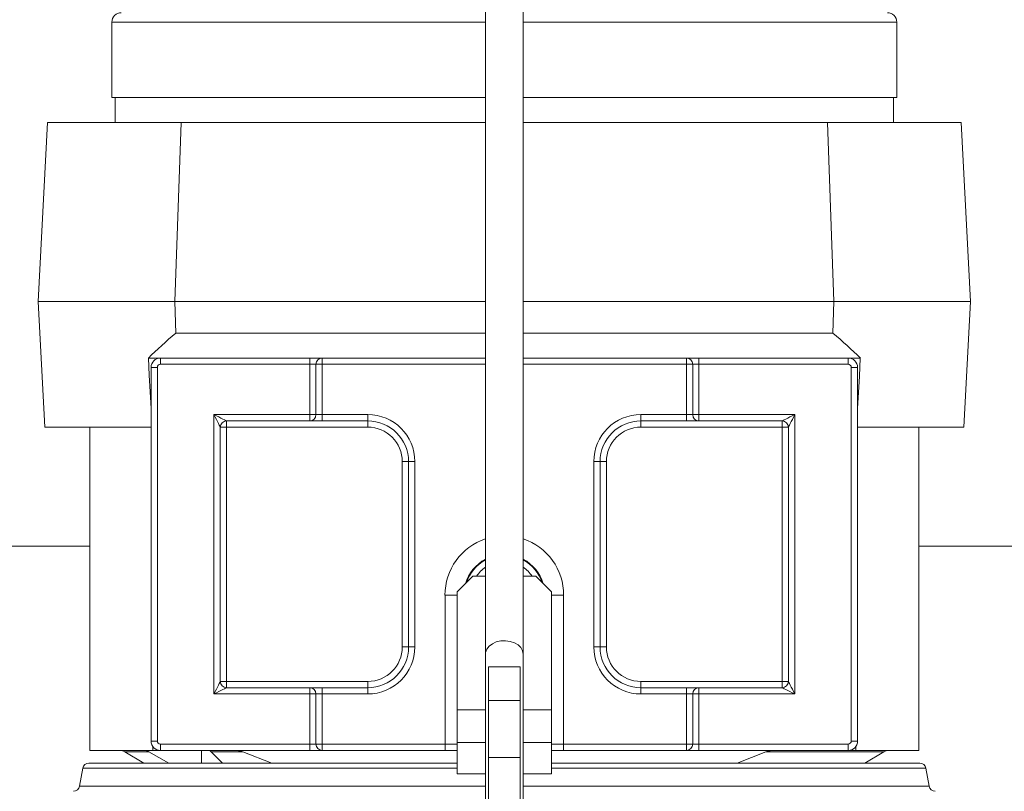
# Model space of a CAD drawing. Header units: millimetres. Extents: x 41 to 1277, y 11 to 1435.
# Tile 2 of 6: x 504 to 818, y 277 to 523. Entities that reach past the tile are written whole.
import ezdxf

# ---------------------------------------------------------------- set-up
doc = ezdxf.new("R2010")
doc.units = ezdxf.units.MM

msp = doc.modelspace()

# ---------------------------------------------------------------- linework, layer by layer
at = {"color": 7, "linetype": 'Continuous', "lineweight": 15}
for p, q in [((652.59, 695.1), (652.59, 320.6)), ((664.59, 320.6), (664.59, 695.1)), ((533.59, 521.88), (533.59, 497.88)), ((652.59, 521.88), (533.59, 521.88)), ((783.59, 521.88), (664.59, 521.88)), ((783.59, 497.88), (783.59, 521.88)), ((652.59, 497.88), (533.59, 497.88)), ((534.59, 497.88), (534.59, 489.88)), ((783.59, 497.88), (664.59, 497.88)), ((782.59, 489.88), (782.59, 497.88)), ((513.08, 489.88), (510.09, 432.88)), ((513.08, 489.88), (555.62, 489.88)), ((555.62, 489.88), (553.59, 432.88)), ((652.59, 489.88), (555.62, 489.88)), ((761.57, 489.88), (664.59, 489.88)), ((761.57, 489.88), (763.59, 432.88)), ((761.57, 489.88), (804.1, 489.88)), ((804.1, 489.88), (807.09, 432.88)), ((512.19, 392.88), (510.09, 432.88)), ((553.59, 432.88), (510.09, 432.88)), ((652.59, 432.88), (553.59, 432.88)), ((553.95, 422.83), (553.59, 432.88)), ((763.59, 432.88), (664.59, 432.88)), ((763.24, 422.83), (763.59, 432.88)), ((763.59, 432.88), (807.09, 432.88)), ((805, 392.88), (807.09, 432.88)), ((553.95, 422.83), (652.59, 422.83)), ((664.59, 422.83), (763.24, 422.83)), ((545.2, 414.88), (549.09, 414.88)), ((549.09, 414.88), (549.09, 412.88)), ((549.09, 414.88), (596.59, 414.88)), ((596.59, 414.88), (596.59, 412.88)), ((600.59, 414.88), (596.59, 414.88)), ((600.59, 414.88), (652.59, 414.88)), ((600.59, 414.88), (600.59, 412.88)), ((664.59, 414.88), (716.59, 414.88)), ((716.59, 414.88), (716.59, 412.88)), ((720.59, 414.88), (716.59, 414.88)), ((720.59, 412.88), (720.59, 414.88)), ((720.59, 414.88), (768.09, 414.88)), ((768.09, 414.88), (771.98, 414.88)), ((768.09, 412.88), (768.09, 414.88)), ((546.09, 411.88), (548.09, 411.88)), ((546.09, 292.88), (546.09, 411.88)), ((548.09, 411.88), (548.09, 292.88)), ((596.59, 412.88), (549.09, 412.88)), ((596.59, 396.88), (596.59, 412.88)), ((596.59, 412.88), (598.59, 412.88)), ((598.59, 412.88), (600.59, 412.88)), ((598.59, 396.88), (598.59, 412.88)), ((600.59, 412.88), (600.59, 396.88)), ((652.59, 412.88), (600.59, 412.88)), ((716.59, 412.88), (664.59, 412.88)), ((716.59, 396.88), (716.59, 412.88)), ((718.59, 412.88), (716.59, 412.88)), ((718.59, 412.88), (718.59, 396.88)), ((720.59, 412.88), (718.59, 412.88)), ((720.59, 412.88), (720.59, 396.88)), ((768.09, 412.88), (720.59, 412.88)), ((769.09, 292.88), (769.09, 411.88)), ((771.09, 411.88), (769.09, 411.88)), ((771.09, 411.88), (771.09, 292.88)), ((566.09, 396.88), (596.59, 396.88)), ((566.09, 307.88), (566.09, 396.88)), ((596.59, 396.88), (596.59, 394.88)), ((596.59, 396.88), (598.59, 396.88)), ((598.59, 396.88), (600.59, 396.88)), ((600.59, 394.88), (600.59, 396.88)), ((600.59, 396.88), (615.09, 396.88)), ((615.09, 394.88), (615.09, 396.88)), ((702.09, 394.88), (702.09, 396.88)), ((702.09, 396.88), (716.59, 396.88)), ((716.59, 394.88), (716.59, 396.88)), ((718.59, 396.88), (716.59, 396.88)), ((720.59, 396.88), (718.59, 396.88)), ((720.59, 394.88), (720.59, 396.88)), ((720.59, 396.88), (751.09, 396.88)), ((751.09, 396.88), (751.09, 307.88)), ((512.19, 392.88), (546.09, 392.88)), ((526.59, 392.88), (526.59, 289.88)), ((570.09, 392.88), (568.09, 392.88)), ((568.09, 311.88), (568.09, 392.88)), ((570.09, 394.88), (615.09, 394.88)), ((570.09, 392.88), (570.09, 394.88)), ((615.09, 392.88), (570.09, 392.88)), ((570.09, 392.88), (570.09, 311.88)), ((615.09, 392.88), (615.09, 394.88)), ((702.09, 394.88), (702.09, 392.88)), ((702.09, 394.88), (747.09, 394.88)), ((747.09, 392.88), (702.09, 392.88)), ((747.09, 394.88), (747.09, 392.88)), ((747.09, 311.88), (747.09, 392.88)), ((747.09, 392.88), (749.09, 392.88)), ((749.09, 392.88), (749.09, 311.88)), ((805, 392.88), (771.09, 392.88)), ((790.59, 392.88), (790.59, 289.88)), ((626.09, 322.88), (626.09, 381.88)), ((626.09, 381.88), (628.09, 381.88)), ((628.09, 381.88), (628.09, 322.88)), ((628.09, 381.88), (630.09, 381.88)), ((630.09, 381.88), (630.09, 322.88)), ((689.09, 381.88), (687.09, 381.88)), ((687.09, 322.88), (687.09, 381.88)), ((689.09, 381.88), (691.09, 381.88)), ((689.09, 322.88), (689.09, 381.88)), ((691.09, 381.88), (691.09, 322.88)), ((526.59, 354.96), (488.59, 354.96)), ((790.59, 354.96), (828.59, 354.96)), ((643.59, 340.38), (648.59, 345.38)), ((648.59, 345.38), (652.59, 345.38)), ((664.59, 345.38), (668.59, 345.38)), ((668.59, 345.38), (673.59, 340.38)), ((639.7, 291.88), (639.7, 339.38)), ((639.7, 339.38), (643.59, 339.38)), ((643.59, 302.88), (643.59, 340.38)), ((673.59, 340.38), (673.59, 302.88)), ((677.49, 339.38), (673.59, 339.38)), ((677.49, 339.38), (677.49, 291.88)), ((626.09, 322.88), (628.09, 322.88)), ((628.09, 322.88), (630.09, 322.88)), ((652.59, 320.6), (652.59, 267.68)), ((664.59, 267.68), (664.59, 320.6)), ((689.09, 322.88), (687.09, 322.88)), ((689.09, 322.88), (691.09, 322.88)), ((658.59, 316.49), (653.59, 316.49)), ((653.59, 316.49), (653.59, 305.81)), ((663.59, 316.49), (658.59, 316.49)), ((663.59, 316.49), (663.59, 305.81)), ((568.09, 311.88), (570.09, 311.88)), ((570.09, 311.88), (615.09, 311.88)), ((570.09, 311.88), (570.09, 309.88)), ((615.09, 311.88), (615.09, 309.88)), ((702.09, 311.88), (702.09, 309.88)), ((702.09, 311.88), (747.09, 311.88)), ((747.09, 311.88), (747.09, 309.88)), ((747.09, 311.88), (749.09, 311.88)), ((596.59, 307.88), (566.09, 307.88)), ((615.09, 309.88), (570.09, 309.88)), ((596.59, 307.88), (596.59, 309.88)), ((596.59, 307.88), (598.59, 307.88)), ((596.59, 291.88), (596.59, 307.88)), ((598.59, 307.88), (600.59, 307.88)), ((598.59, 291.88), (598.59, 307.88)), ((600.59, 309.88), (600.59, 307.88)), ((615.09, 307.88), (600.59, 307.88)), ((600.59, 307.88), (600.59, 291.88)), ((615.09, 309.88), (615.09, 307.88)), ((747.09, 309.88), (702.09, 309.88)), ((702.09, 307.88), (702.09, 309.88)), ((716.59, 307.88), (702.09, 307.88)), ((716.59, 307.88), (716.59, 309.88)), ((716.59, 307.88), (718.59, 307.88)), ((716.59, 291.88), (716.59, 307.88)), ((718.59, 307.88), (718.59, 291.88)), ((718.59, 307.88), (720.59, 307.88)), ((720.59, 307.88), (720.59, 309.88)), ((751.09, 307.88), (720.59, 307.88)), ((720.59, 307.88), (720.59, 291.88)), ((663.59, 305.81), (653.59, 305.81)), ((653.59, 305.81), (653.59, 287.68)), ((663.59, 305.81), (663.59, 287.68)), ((652.59, 302.88), (643.59, 302.88)), ((643.59, 292.41), (643.59, 302.88)), ((673.59, 302.88), (664.59, 302.88)), ((673.59, 302.88), (673.59, 292.41)), ((546.09, 292.88), (548.09, 292.88)), ((549.09, 291.88), (596.59, 291.88)), ((549.09, 289.88), (549.09, 291.88)), ((598.59, 291.88), (596.59, 291.88)), ((596.59, 289.88), (596.59, 291.88)), ((600.59, 291.88), (598.59, 291.88)), ((600.59, 291.88), (639.7, 291.88)), ((600.59, 291.88), (600.59, 289.88)), ((639.7, 291.88), (643.65, 291.88)), ((639.7, 291.88), (639.7, 289.88)), ((652.59, 292.41), (643.59, 292.41)), ((643.59, 282.42), (643.59, 292.41)), ((673.59, 292.41), (664.59, 292.41)), ((673.53, 291.88), (677.49, 291.88)), ((673.59, 282.42), (673.59, 292.41)), ((677.49, 291.88), (677.49, 289.88)), ((677.49, 291.88), (716.59, 291.88)), ((716.59, 291.88), (716.59, 289.88)), ((716.59, 291.88), (718.59, 291.88)), ((718.59, 291.88), (720.59, 291.88)), ((720.59, 289.88), (720.59, 291.88)), ((720.59, 291.88), (768.09, 291.88)), ((768.09, 289.88), (768.09, 291.88)), ((771.09, 292.88), (769.09, 292.88)), ((546.59, 289.88), (526.59, 289.88)), ((537.69, 289.46), (543.8, 285.88)), ((545.41, 289.46), (537.69, 289.46)), ((545.41, 289.46), (551.76, 285.88)), ((546.59, 291.22), (546.59, 289.88)), ((549.09, 289.88), (546.59, 289.88)), ((596.59, 289.88), (549.09, 289.88)), ((562.11, 285.88), (562.11, 289.88)), ((568.84, 285.88), (565.18, 289.46)), ((575.25, 289.46), (565.18, 289.46)), ((575.25, 289.46), (584.49, 285.88)), ((596.59, 289.88), (600.59, 289.88)), ((639.7, 289.88), (600.59, 289.88)), ((643.59, 289.88), (639.7, 289.88)), ((677.49, 289.88), (673.59, 289.88)), ((716.59, 289.88), (677.49, 289.88)), ((716.59, 289.88), (720.59, 289.88)), ((768.09, 289.88), (720.59, 289.88)), ((732.7, 285.88), (741.93, 289.46)), ((779.49, 289.46), (741.93, 289.46)), ((770.59, 289.88), (768.09, 289.88)), ((770.59, 291.22), (770.59, 289.88)), ((770.59, 289.88), (790.59, 289.88)), ((773.39, 285.88), (779.49, 289.46)), ((643.59, 285.88), (526.27, 285.88)), ((663.59, 287.68), (653.59, 287.68)), ((653.59, 287.68), (653.59, 268.25)), ((663.59, 287.68), (663.59, 268.25)), ((790.91, 285.88), (673.59, 285.88)), ((524.3, 284.23), (523.3, 278.53)), ((643.59, 284.23), (524.3, 284.23)), ((652.59, 282.42), (643.59, 282.42)), ((673.59, 282.42), (664.59, 282.42)), ((792.88, 284.23), (673.59, 284.23)), ((793.89, 278.53), (792.88, 284.23)), ((652.59, 278.53), (523.3, 278.53)), ((793.89, 278.53), (664.59, 278.53))]:
    msp.add_line(p, q, dxfattribs=at)
at = {"color": 7, "linetype": 'Continuous', "lineweight": 15, "flags": 128}
for points in [[(546.09, 398.84), (545.5, 409.46), (545.2, 414.88)], [(771.09, 398.84), (771.67, 409.16), (771.98, 414.88)], [(566.09, 396.88), (566.87, 396.49), (567.62, 396.11), (568.31, 395.77), (568.92, 395.46), (569.42, 395.21), (569.79, 395.03), (570.02, 394.92), (570.09, 394.88)], [(568.09, 392.88), (568.05, 392.95), (567.94, 393.18), (567.76, 393.55), (567.51, 394.05), (567.2, 394.66), (566.86, 395.35), (566.48, 396.1), (566.09, 396.88)], [(747.09, 394.88), (747.17, 394.92), (747.4, 395.03), (747.77, 395.21), (748.26, 395.46), (748.87, 395.77), (749.56, 396.11), (750.31, 396.49), (751.09, 396.88)], [(751.09, 396.88), (750.7, 396.1), (750.33, 395.35), (749.98, 394.66), (749.68, 394.05), (749.43, 393.55), (749.24, 393.18), (749.13, 392.95), (749.09, 392.88)], [(664.59, 320.6), (664.4, 321.66), (663.85, 322.65), (662.97, 323.51), (661.81, 324.19), (660.45, 324.64), (658.97, 324.84), (657.47, 324.77), (656.04, 324.44), (654.77, 323.87), (653.74, 323.1), (653.01, 322.17), (652.64, 321.14), (652.59, 320.6)], [(566.09, 307.88), (566.48, 308.66), (566.86, 309.41), (567.2, 310.1), (567.51, 310.71), (567.76, 311.2), (567.94, 311.57), (568.05, 311.8), (568.09, 311.88)], [(749.09, 311.88), (749.13, 311.8), (749.24, 311.57), (749.43, 311.2), (749.68, 310.71), (749.98, 310.1), (750.33, 309.41), (750.7, 308.66), (751.09, 307.88)], [(570.09, 309.88), (570.02, 309.84), (569.79, 309.73), (569.42, 309.54), (568.92, 309.29), (568.31, 308.99), (567.62, 308.64), (566.87, 308.27), (566.09, 307.88)], [(751.09, 307.88), (750.31, 308.27), (749.56, 308.64), (748.87, 308.99), (748.26, 309.29), (747.77, 309.54), (747.4, 309.73), (747.17, 309.84), (747.09, 309.88)]]:
    msp.add_lwpolyline(points, dxfattribs=at)
at = {"color": 7, "linetype": 'Continuous', "lineweight": 15}
for centre, radius, start, end in [((536.59, 521.88), 3, 90, 180), ((780.59, 521.88), 3, 0, 90), ((549.09, 411.88), 3, 90, 180), ((600.59, 412.88), 2, 90, 180), ((716.59, 412.88), 2, 0, 90), ((768.09, 411.88), 3, 360, 90), ((549.09, 411.88), 1, 90, 180), ((768.09, 411.88), 1, 360, 90), ((596.59, 396.88), 2, 270, 0), ((615.09, 381.88), 15, 0, 90), ((702.09, 381.88), 15, 90, 180), ((720.59, 396.88), 2, 180, 270), ((570.09, 392.88), 2, 90, 180), ((615.09, 381.88), 13, 0, 90), ((615.09, 381.88), 11, 0, 90), ((702.09, 381.88), 13, 90, 180), ((702.09, 381.88), 11, 90, 180), ((747.09, 392.88), 2, 0, 90), ((658.59, 339.38), 18.9, 108.5133, 180), ((658.59, 339.38), 18.9, 0, 71.4867), ((658.59, 339.38), 12.9, 117.7245, 163.6901), ((658.59, 339.38), 12.7, 118.1864, 162.0441), ((658.59, 339.38), 10.7, 124.0968, 145.9032), ((658.59, 339.38), 12.9, 16.3099, 62.2755), ((658.59, 339.38), 12.7, 17.9559, 61.8136), ((658.59, 339.38), 10.7, 34.0968, 55.9032), ((615.09, 322.88), 11, 270, 0), ((615.09, 322.88), 13, 270, 0), ((615.09, 322.88), 15, 270, 0), ((702.09, 322.88), 15, 180, 270), ((702.09, 322.88), 13, 180, 270), ((702.09, 322.88), 11, 180, 270), ((570.09, 311.88), 2, 180, 270), ((747.09, 311.88), 2, 270, 0), ((596.59, 307.88), 2, 0, 90), ((720.59, 307.88), 2, 90, 180), ((549.09, 292.88), 3, 180, 270), ((549.09, 292.88), 1, 180, 270), ((600.59, 291.88), 2, 180, 270), ((716.59, 291.88), 2, 270, 0), ((768.09, 292.88), 1, 270, 0), ((768.09, 292.88), 3, 270, 0), ((536.17, 286.88), 3, 59.5728, 90), ((781.01, 286.88), 3, 90, 120.4272), ((526.27, 283.88), 2, 90, 170), ((790.91, 283.88), 2, 10, 90), ((521.33, 278.88), 2, 270, 350), ((795.86, 278.88), 2, 190, 270)]:
    msp.add_arc(centre, radius, start, end, dxfattribs=at)
for centre, start_param, end_param in [((1130.94, 351.31), 2.777215, 2.819299), ((186.25, 351.31), 0.322294, 0.364378)]:
    msp.add_ellipse(centre, major_axis=(617.53, 0), ratio=0.324967, start_param=start_param, end_param=end_param, dxfattribs=at)
for points in [[(543.84, 289.88), (544.11, 289.88), (544.39, 289.84), (544.92, 289.7), (545.17, 289.6), (545.41, 289.46)], [(565.18, 289.46), (565.05, 289.6), (564.9, 289.7), (564.59, 289.84), (564.44, 289.88), (564.28, 289.88)], [(573.08, 289.88), (573.46, 289.88), (573.82, 289.84), (574.55, 289.71), (574.91, 289.61), (575.25, 289.46)], [(741.93, 289.46), (742.28, 289.61), (742.63, 289.71), (743.36, 289.84), (743.73, 289.88), (744.1, 289.88)]]:
    msp.add_open_spline(points, degree=3, knots=[0, 0, 0, 0, 0.5, 0.5, 1, 1, 1, 1], dxfattribs=at)

doc.saveas('drawing.dxf')
